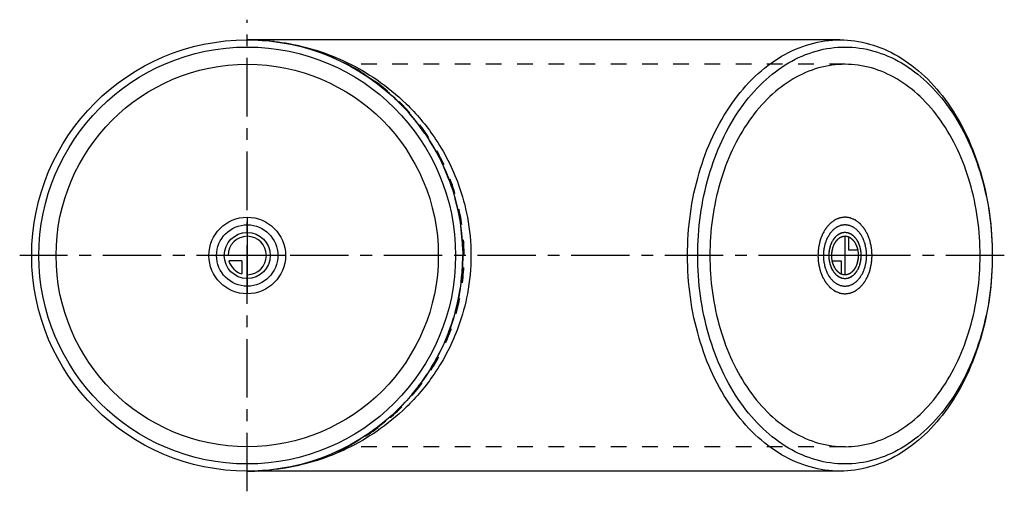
# Model space of a CAD drawing. Header units: millimetres. Extents: x 294 to 706, y 402 to 598.
import ezdxf

# ---------------------------------------------------------------- set-up
doc = ezdxf.new("R2010")
doc.units = ezdxf.units.MM
doc.header["$LTSCALE"] = 65.185185
doc.linetypes.add('CENTER', pattern=[0.6, 0.375, -0.075, 0.075, -0.075])
doc.linetypes.add('HIDDEN', pattern=[0.2, 0.1, -0.1])
for name, color, linetype in [('ACHSEN_S', 7, 'CONTINUOUS'), ('FASEN', 7, 'CONTINUOUS'), ('KOERPER', 7, 'CONTINUOUS'), ('KONST.EL_MIT_GEO', 7, 'CONTINUOUS'), ('KURVEN', 7, 'CONTINUOUS')]:
    doc.layers.add(name, color=color, linetype=linetype)

msp = doc.modelspace()

# ---------------------------------------------------------------- linework, layer by layer
at = {"layer": 'ACHSEN_S', "color": 2, "linetype": 'CENTER'}
for p, q in [((389.44, 401.59), (389.44, 598.41)), ((705.56, 500), (294.44, 500))]:
    msp.add_line(p, q, dxfattribs=at)
at = {"layer": 'FASEN', "color": 7, "linetype": 'Continuous'}
for radius in [90, 87]:
    msp.add_circle((389.44, 500), radius, dxfattribs=at)
for points, knots in [([(573.28, 500), (573.28, 511.59), (576.3, 534.07), (587.76, 559.41), (600.98, 574.97), (612.06, 583.48), (624.19, 588.79), (632.75, 590), (636.92, 590)], [0, 0, 0, 0, 0.287048, 0.553568, 0.675502, 0.789331, 0.896544, 1, 1, 1, 1]), ([(636.92, 590), (641.1, 590), (649.65, 588.79), (661.79, 583.48), (672.87, 574.97), (686.08, 559.41), (697.54, 534.07), (700.56, 511.59), (700.56, 500)], [0, 0, 0, 0, 0.103456, 0.210669, 0.324498, 0.446432, 0.712952, 1, 1, 1, 1]), ([(577.53, 500), (577.53, 511.21), (580.45, 532.93), (591.52, 557.43), (604.3, 572.47), (615.01, 580.7), (626.74, 585.83), (639.05, 587.58), (651.35, 585.83), (663.08, 580.7), (673.79, 572.47), (686.57, 557.43), (697.65, 532.93), (700.56, 511.21), (700.56, 500)], [0, 0, 0, 0, 0.143524, 0.276784, 0.337751, 0.394666, 0.448272, 0.5, 0.551728, 0.605334, 0.662249, 0.723216, 0.856476, 1, 1, 1, 1]), ([(636.92, 410), (632.75, 410), (624.19, 411.21), (612.06, 416.52), (600.98, 425.03), (587.76, 440.59), (576.3, 465.93), (573.28, 488.41), (573.28, 500)], [0, 0, 0, 0, 0.103456, 0.210669, 0.324498, 0.446432, 0.712952, 1, 1, 1, 1]), ([(700.56, 500), (700.56, 488.79), (697.65, 467.07), (686.57, 442.57), (673.79, 427.53), (663.08, 419.3), (651.35, 414.17), (639.05, 412.42), (626.74, 414.17), (615.01, 419.3), (604.3, 427.53), (591.52, 442.57), (580.45, 467.07), (577.53, 488.79), (577.53, 500)], [0, 0, 0, 0, 0.143524, 0.276784, 0.337751, 0.394666, 0.448272, 0.5, 0.551728, 0.605334, 0.662249, 0.723216, 0.856476, 1, 1, 1, 1]), ([(700.56, 500), (700.56, 488.41), (697.54, 465.93), (686.08, 440.59), (672.87, 425.03), (661.79, 416.52), (649.65, 411.21), (641.1, 410), (636.92, 410)], [0, 0, 0, 0, 0.287048, 0.553568, 0.675502, 0.789331, 0.896544, 1, 1, 1, 1])]:
    msp.add_open_spline(points, degree=3, knots=knots, dxfattribs=at)
at = {"layer": 'KOERPER', "color": 7, "linetype": 'Continuous'}
for p, q in [((636.92, 590), (389.44, 590)), ((636.92, 410), (389.44, 410))]:
    msp.add_line(p, q, dxfattribs=at)
at = {"layer": 'KOERPER', "color": 8, "linetype": 'HIDDEN'}
for p, q in [((639.05, 579.8), (431.17, 579.8)), ((639.05, 420.2), (431.16, 420.2))]:
    msp.add_line(p, q, dxfattribs=at)
at = {"layer": 'KOERPER', "color": 7, "linetype": 'Continuous'}
msp.add_circle((389.44, 500), 79.8, dxfattribs=at)
at = {"layer": 'KOERPER', "color": 8, "linetype": 'HIDDEN'}
msp.add_arc((389.44, 500), 90, 297.5434, 62.4564, dxfattribs=at)
at = {"layer": 'KOERPER', "color": 7, "linetype": 'Continuous'}
for points, knots in [([(639.05, 579.8), (635.34, 579.8), (627.76, 578.72), (617, 574.02), (607.17, 566.47), (595.46, 552.68), (585.29, 530.2), (582.62, 510.28), (582.62, 500)], [0, 0, 0, 0, 0.103456, 0.210669, 0.324498, 0.446432, 0.712953, 1, 1, 1, 1]), ([(695.47, 500), (695.47, 510.28), (692.8, 530.2), (682.63, 552.68), (670.92, 566.47), (661.09, 574.02), (650.33, 578.72), (642.75, 579.8), (639.05, 579.8)], [0, 0, 0, 0, 0.287047, 0.553568, 0.675502, 0.789331, 0.896544, 1, 1, 1, 1]), ([(582.62, 500), (582.62, 489.72), (585.29, 469.8), (595.46, 447.32), (607.17, 433.53), (617, 425.98), (627.76, 421.28), (635.34, 420.2), (639.05, 420.2)], [0, 0, 0, 0, 0.287047, 0.553568, 0.675502, 0.789331, 0.896544, 1, 1, 1, 1]), ([(639.05, 420.2), (642.75, 420.2), (650.33, 421.28), (661.09, 425.98), (670.92, 433.53), (682.63, 447.32), (692.8, 469.8), (695.47, 489.72), (695.47, 500)], [0, 0, 0, 0, 0.103456, 0.210669, 0.324498, 0.446432, 0.712953, 1, 1, 1, 1])]:
    msp.add_open_spline(points, degree=3, knots=knots, dxfattribs=at)
at = {"layer": 'KONST.EL_MIT_GEO', "color": 8, "linetype": 'HIDDEN'}
for centre, radius, start, end in [((389.44, 492.86), 97.14, 88.6942, 89.9992), ((389.44, 500), 90, 270, 90), ((389.44, 493.03), 96.97, 88.2159, 88.6939), ((389.44, 507.13), 97.13, 270.0008, 271.299), ((389.44, 506.97), 96.97, 271.2993, 271.7879)]:
    msp.add_arc(centre, radius, start, end, dxfattribs=at)
for points, knots in [([(480.02, 500), (480.02, 506.13), (478.76, 518.38), (473.19, 535.88), (464.3, 551.72), (452.62, 565.3), (438.71, 576.19), (423.17, 584.12), (406.57, 588.93), (395.13, 590), (389.44, 590)], [0, 0, 0, 0, 0.12985, 0.258841, 0.386348, 0.512037, 0.635907, 0.75822, 0.879407, 1, 1, 1, 1]), ([(389.44, 410), (395.13, 410), (406.57, 411.07), (423.17, 415.88), (438.71, 423.81), (452.62, 434.7), (464.31, 448.28), (473.19, 464.13), (478.76, 481.62), (480.02, 493.87), (480.02, 500)], [0, 0, 0, 0, 0.120579, 0.24176, 0.364081, 0.487965, 0.613668, 0.741191, 0.870189, 1, 1, 1, 1])]:
    msp.add_open_spline(points, degree=3, knots=knots, dxfattribs=at)
at = {"layer": 'KONST.EL_MIT_GEO', "color": 7, "linetype": 'Continuous'}
for points, knots in [([(392.46, 589.95), (401.15, 589.68), (419.21, 586.67), (440.58, 576.36), (456.69, 563.21), (468.9, 548.74), (477.3, 532.35), (481.92, 515.4), (482.85, 505.35), (482.85, 500)], [0, 0, 0, 0, 0.185337, 0.385193, 0.497895, 0.626863, 0.786309, 0.885954, 1, 1, 1, 1]), ([(482.85, 500), (482.85, 494.66), (481.92, 484.61), (477.31, 467.67), (468.91, 451.28), (456.7, 436.8), (440.59, 423.64), (419.22, 413.33), (401.15, 410.32), (392.46, 410.05)], [0, 0, 0, 0, 0.113929, 0.213528, 0.373007, 0.502015, 0.614744, 0.814637, 1, 1, 1, 1])]:
    msp.add_open_spline(points, degree=3, knots=knots, dxfattribs=at)
at = {"layer": 'KURVEN', "color": 40, "linetype": 'Continuous'}
for p, q in [((389.44, 516), (389.44, 484)), ((639.05, 492), (639.05, 508)), ((640.6, 502.2), (640.6, 507.69)), ((644.48, 502.2), (640.6, 502.2)), ((405.44, 500), (373.44, 500)), ((387.24, 497.8), (381.74, 497.8)), ((387.24, 497.8), (387.24, 492.31)), ((650.36, 500), (627.73, 500)), ((633.61, 497.8), (637.49, 497.8)), ((637.49, 497.8), (637.49, 492.31))]:
    msp.add_line(p, q, dxfattribs=at)
for radius in [16, 12.8, 9.6]:
    msp.add_circle((389.44, 500), radius, dxfattribs=at)
for start, end in [(270, 180), (195.962, 254.038)]:
    msp.add_arc((389.44, 500), 8, start, end, dxfattribs=at)
for points, knots in [([(650.36, 500), (650.32, 500.52), (650.27, 501.29), (650.21, 502.2), (650.17, 502.72), (650.16, 503.11), (650.06, 503.48), (649.96, 503.98), (649.82, 504.6), (649.69, 505.23), (649.58, 505.72), (649.52, 506.11), (649.37, 506.44), (649.21, 506.9), (648.99, 507.47), (648.77, 508.05), (648.59, 508.51), (648.48, 508.86), (648.29, 509.16), (648.06, 509.57), (647.76, 510.08), (647.46, 510.6), (647.22, 511), (647.06, 511.33), (646.83, 511.56), (646.55, 511.89), (646.19, 512.3), (645.84, 512.72), (645.55, 513.04), (645.35, 513.31), (645.09, 513.48), (644.77, 513.73), (644.37, 514.03), (643.96, 514.34), (643.63, 514.58), (643.4, 514.79), (643.13, 514.88), (642.78, 515.04), (642.34, 515.23), (641.9, 515.42), (641.54, 515.56), (641.29, 515.71), (641, 515.72), (640.63, 515.78), (640.16, 515.84), (639.7, 515.91), (639.33, 515.95), (639.04, 516.02), (638.77, 515.96), (638.4, 515.91), (637.95, 515.85), (637.49, 515.79), (637.12, 515.73), (636.84, 515.72), (636.58, 515.58), (636.23, 515.44), (635.79, 515.24), (635.35, 515.06), (635, 514.9), (634.73, 514.81), (634.49, 514.6), (634.16, 514.37), (633.76, 514.06), (633.35, 513.76), (633.03, 513.5), (632.78, 513.35), (632.57, 513.07), (632.28, 512.74), (631.92, 512.32), (631.55, 511.9), (631.27, 511.56), (631.03, 511.33), (630.87, 511.01), (630.63, 510.61), (630.35, 510.11), (630.05, 509.61), (629.82, 509.2), (629.63, 508.91), (629.52, 508.55), (629.34, 508.1), (629.12, 507.52), (628.9, 506.95), (628.73, 506.49), (628.59, 506.16), (628.52, 505.77), (628.41, 505.28), (628.28, 504.65), (628.14, 504.03), (628.04, 503.53), (627.94, 503.17), (627.93, 502.77), (627.89, 502.24), (627.83, 501.32), (627.77, 500.53), (627.73, 500)], [0, 0, 0, 0, 0.03125, 0.046875, 0.054688, 0.0625, 0.070312, 0.078125, 0.09375, 0.109375, 0.117188, 0.125, 0.132812, 0.140625, 0.15625, 0.171875, 0.179688, 0.1875, 0.195312, 0.203125, 0.21875, 0.234375, 0.242188, 0.25, 0.257812, 0.265625, 0.28125, 0.296875, 0.304688, 0.3125, 0.320312, 0.328125, 0.34375, 0.359375, 0.367188, 0.375, 0.382812, 0.390625, 0.40625, 0.421875, 0.429688, 0.4375, 0.445312, 0.453125, 0.46875, 0.484375, 0.492188, 0.5, 0.507812, 0.515625, 0.53125, 0.546875, 0.554688, 0.5625, 0.570312, 0.578125, 0.59375, 0.609375, 0.617188, 0.625, 0.632812, 0.640625, 0.65625, 0.671875, 0.679688, 0.6875, 0.695312, 0.703125, 0.71875, 0.734375, 0.742188, 0.75, 0.757812, 0.765625, 0.78125, 0.796875, 0.804688, 0.8125, 0.820312, 0.828125, 0.84375, 0.859375, 0.867188, 0.875, 0.882812, 0.890625, 0.90625, 0.921875, 0.929688, 0.9375, 0.945312, 0.953125, 0.96875, 1, 1, 1, 1]), ([(648.1, 500), (648.07, 500.41), (648.02, 501.04), (647.98, 501.76), (647.94, 502.17), (647.94, 502.49), (647.86, 502.78), (647.78, 503.18), (647.67, 503.68), (647.56, 504.18), (647.47, 504.58), (647.42, 504.88), (647.31, 505.15), (647.17, 505.52), (647, 505.98), (646.83, 506.44), (646.68, 506.81), (646.6, 507.09), (646.44, 507.33), (646.25, 507.66), (646.01, 508.07), (645.78, 508.48), (645.59, 508.8), (645.45, 509.06), (645.27, 509.25), (645.05, 509.52), (644.76, 509.84), (644.48, 510.18), (644.25, 510.43), (644.09, 510.65), (643.88, 510.78), (643.63, 510.98), (643.3, 511.23), (642.98, 511.48), (642.72, 511.67), (642.53, 511.83), (642.31, 511.9), (642.03, 512.03), (641.68, 512.18), (641.33, 512.34), (641.04, 512.45), (640.84, 512.56), (640.61, 512.57), (640.31, 512.62), (639.94, 512.67), (639.57, 512.73), (639.27, 512.76), (639.04, 512.82), (638.83, 512.76), (638.53, 512.73), (638.17, 512.68), (637.8, 512.63), (637.51, 512.58), (637.28, 512.57), (637.08, 512.46), (636.79, 512.35), (636.44, 512.19), (636.09, 512.05), (635.81, 511.92), (635.59, 511.85), (635.4, 511.68), (635.14, 511.49), (634.82, 511.25), (634.49, 511.01), (634.23, 510.8), (634.03, 510.68), (633.86, 510.46), (633.63, 510.19), (633.34, 509.85), (633.05, 509.52), (632.82, 509.25), (632.64, 509.06), (632.51, 508.81), (632.32, 508.49), (632.09, 508.08), (631.85, 507.69), (631.67, 507.36), (631.51, 507.13), (631.42, 506.84), (631.28, 506.48), (631.11, 506.02), (630.93, 505.56), (630.8, 505.19), (630.68, 504.93), (630.63, 504.62), (630.54, 504.22), (630.43, 503.72), (630.32, 503.23), (630.24, 502.83), (630.16, 502.54), (630.15, 502.21), (630.12, 501.79), (630.07, 501.05), (630.02, 500.42), (629.99, 500)], [0, 0, 0, 0, 0.03125, 0.046875, 0.054688, 0.0625, 0.070312, 0.078125, 0.09375, 0.109375, 0.117188, 0.125, 0.132812, 0.140625, 0.15625, 0.171875, 0.179688, 0.1875, 0.195312, 0.203125, 0.21875, 0.234375, 0.242188, 0.25, 0.257812, 0.265625, 0.28125, 0.296875, 0.304688, 0.3125, 0.320312, 0.328125, 0.34375, 0.359375, 0.367188, 0.375, 0.382812, 0.390625, 0.40625, 0.421875, 0.429688, 0.4375, 0.445312, 0.453125, 0.46875, 0.484375, 0.492188, 0.5, 0.507812, 0.515625, 0.53125, 0.546875, 0.554688, 0.5625, 0.570312, 0.578125, 0.59375, 0.609375, 0.617188, 0.625, 0.632812, 0.640625, 0.65625, 0.671875, 0.679688, 0.6875, 0.695312, 0.703125, 0.71875, 0.734375, 0.742188, 0.75, 0.757812, 0.765625, 0.78125, 0.796875, 0.804688, 0.8125, 0.820312, 0.828125, 0.84375, 0.859375, 0.867188, 0.875, 0.882812, 0.890625, 0.90625, 0.921875, 0.929688, 0.9375, 0.945312, 0.953125, 0.96875, 1, 1, 1, 1]), ([(639.05, 509.6), (638.83, 509.57), (638.5, 509.52), (638.11, 509.47), (637.89, 509.44), (637.73, 509.43), (637.57, 509.34), (637.35, 509.26), (637.08, 509.14), (636.81, 509.03), (636.6, 508.93), (636.43, 508.87), (636.29, 508.75), (636.1, 508.61), (635.85, 508.42), (635.61, 508.24), (635.42, 508.09), (635.26, 507.99), (635.14, 507.82), (634.96, 507.63), (634.75, 507.37), (634.49, 507.06), (634.21, 506.78), (634.02, 506.4), (633.81, 506.04), (633.6, 505.67), (633.38, 505.33), (633.24, 504.89), (633.07, 504.47), (632.92, 504.05), (632.74, 503.64), (632.67, 503.18), (632.57, 502.73), (632.48, 502.28), (632.36, 501.84), (632.36, 501.36), (632.32, 500.88), (632.29, 500.41), (632.24, 499.93), (632.3, 499.47), (632.32, 499), (632.37, 498.54), (632.38, 498.07), (632.5, 497.62), (632.59, 497.16), (632.7, 496.71), (632.78, 496.24), (632.96, 495.84), (633.11, 495.42), (633.28, 495.02), (633.41, 494.59), (633.65, 494.24), (633.86, 493.87), (634.08, 493.51), (634.28, 493.12), (634.56, 492.85), (634.81, 492.55), (635.07, 492.27), (635.32, 491.95), (635.63, 491.75), (635.93, 491.53), (636.18, 491.34), (636.38, 491.2), (636.52, 491.07), (636.68, 491.02), (636.89, 490.93), (637.16, 490.83), (637.42, 490.71), (637.64, 490.63), (637.79, 490.55), (637.97, 490.55), (638.19, 490.51), (638.59, 490.47), (638.93, 490.43), (639.15, 490.4)], [0, 0, 0, 0, 0.03125, 0.046875, 0.054688, 0.0625, 0.070312, 0.078125, 0.09375, 0.109375, 0.117188, 0.125, 0.132812, 0.140625, 0.15625, 0.171875, 0.179688, 0.1875, 0.195312, 0.203125, 0.21875, 0.234375, 0.25, 0.265625, 0.28125, 0.296875, 0.3125, 0.328125, 0.34375, 0.359375, 0.375, 0.390625, 0.40625, 0.421875, 0.4375, 0.453125, 0.46875, 0.484375, 0.5, 0.515625, 0.53125, 0.546875, 0.5625, 0.578125, 0.59375, 0.609375, 0.625, 0.640625, 0.65625, 0.671875, 0.6875, 0.703125, 0.71875, 0.734375, 0.75, 0.765625, 0.78125, 0.796875, 0.8125, 0.828125, 0.84375, 0.859375, 0.867188, 0.875, 0.882812, 0.890625, 0.90625, 0.921875, 0.929688, 0.9375, 0.945312, 0.953125, 0.96875, 1, 1, 1, 1]), ([(638.94, 509.6), (638.72, 509.56), (638.4, 509.5), (637.97, 509.43), (637.7, 509.37), (637.48, 509.35), (637.28, 509.24), (636.91, 509.06), (636.5, 508.83), (636.07, 508.65), (635.71, 508.31), (635.26, 507.89), (634.78, 507.51), (634.48, 507.04), (634.25, 506.71), (634.02, 506.37), (633.69, 505.95), (633.42, 505.26), (633.13, 504.6), (632.89, 504.08), (632.77, 503.49), (632.61, 502.91), (632.49, 502.4), (632.42, 502.11), (632.41, 501.79), (632.37, 501.41), (632.32, 500.78), (632.28, 500.31), (632.26, 500)], [0, 0, 0, 0, 0.0625, 0.09375, 0.125, 0.140625, 0.15625, 0.1875, 0.25, 0.28125, 0.3125, 0.375, 0.4375, 0.46875, 0.5, 0.53125, 0.5625, 0.625, 0.6875, 0.71875, 0.75, 0.8125, 0.84375, 0.859375, 0.875, 0.90625, 0.9375, 1, 1, 1, 1]), ([(644.7, 499.87), (644.69, 500.13), (644.67, 500.52), (644.63, 501.04), (644.63, 501.43), (644.53, 501.81), (644.46, 502.2), (644.37, 502.57), (644.32, 502.97), (644.17, 503.3), (644.05, 503.65), (643.92, 504), (643.81, 504.36), (643.62, 504.65), (643.45, 504.97), (643.27, 505.27), (643.1, 505.6), (642.88, 505.83), (642.67, 506.09), (642.46, 506.34), (642.26, 506.61), (642, 506.78), (641.76, 506.98), (641.51, 507.16), (641.27, 507.38), (641, 507.47), (640.74, 507.6), (640.47, 507.7), (640.22, 507.85), (639.93, 507.86), (639.65, 507.92), (639.37, 507.95), (639.09, 508.02), (638.82, 507.96), (638.54, 507.93), (638.27, 507.89), (637.99, 507.88), (637.73, 507.74), (637.46, 507.64), (637.19, 507.52), (636.91, 507.43), (636.67, 507.23), (636.43, 507.05), (636.19, 506.86), (635.93, 506.71), (635.72, 506.43), (635.5, 506.19), (635.29, 505.93), (635.05, 505.7), (634.89, 505.38), (634.71, 505.09), (634.54, 504.78), (634.35, 504.5), (634.23, 504.13), (634.09, 503.79), (633.96, 503.43), (633.81, 503.09), (633.75, 502.71), (633.66, 502.34), (633.59, 501.97), (633.49, 501.6), (633.48, 501.19), (633.43, 500.67), (633.41, 500.27), (633.39, 500)], [0, 0, 0, 0, 0.03125, 0.046875, 0.0625, 0.078125, 0.09375, 0.109375, 0.125, 0.140625, 0.15625, 0.171875, 0.1875, 0.203125, 0.21875, 0.234375, 0.25, 0.265625, 0.28125, 0.296875, 0.3125, 0.328125, 0.34375, 0.359375, 0.375, 0.390625, 0.40625, 0.421875, 0.4375, 0.453125, 0.46875, 0.484375, 0.5, 0.515625, 0.53125, 0.546875, 0.5625, 0.578125, 0.59375, 0.609375, 0.625, 0.640625, 0.65625, 0.671875, 0.6875, 0.703125, 0.71875, 0.734375, 0.75, 0.765625, 0.78125, 0.796875, 0.8125, 0.828125, 0.84375, 0.859375, 0.875, 0.890625, 0.90625, 0.921875, 0.9375, 0.953125, 0.96875, 1, 1, 1, 1]), ([(639.05, 508), (638.87, 507.97), (638.6, 507.93), (638.24, 507.88), (638.01, 507.83), (637.83, 507.82), (637.66, 507.73), (637.35, 507.59), (637.01, 507.4), (636.65, 507.26), (636.34, 506.98), (635.96, 506.64), (635.56, 506.33), (635.31, 505.95), (635.11, 505.68), (634.92, 505.4), (634.64, 505.06), (634.41, 504.49), (634.16, 503.95), (633.95, 503.51), (633.85, 503.02), (633.71, 502.54), (633.61, 502.12), (633.54, 501.88), (633.52, 501.49), (633.46, 500.91), (633.41, 500.39), (633.39, 500.13)], [0, 0, 0, 0, 0.0625, 0.09375, 0.125, 0.140625, 0.15625, 0.1875, 0.25, 0.28125, 0.3125, 0.375, 0.4375, 0.46875, 0.5, 0.53125, 0.5625, 0.625, 0.6875, 0.71875, 0.75, 0.8125, 0.84375, 0.859375, 0.875, 0.9375, 1, 1, 1, 1]), ([(639.05, 490.4), (639.26, 490.43), (639.59, 490.48), (639.98, 490.53), (640.2, 490.56), (640.36, 490.57), (640.52, 490.66), (640.74, 490.74), (641.01, 490.86), (641.28, 490.97), (641.49, 491.07), (641.66, 491.13), (641.8, 491.25), (642, 491.39), (642.24, 491.58), (642.48, 491.76), (642.67, 491.91), (642.83, 492.01), (642.95, 492.18), (643.13, 492.37), (643.34, 492.63), (643.6, 492.94), (643.88, 493.22), (644.07, 493.6), (644.28, 493.96), (644.49, 494.33), (644.71, 494.67), (644.85, 495.11), (645.02, 495.53), (645.17, 495.95), (645.35, 496.36), (645.42, 496.82), (645.52, 497.27), (645.61, 497.72), (645.73, 498.16), (645.73, 498.64), (645.77, 499.12), (645.8, 499.59), (645.85, 500.07), (645.79, 500.53), (645.77, 501), (645.72, 501.46), (645.71, 501.93), (645.59, 502.38), (645.5, 502.84), (645.39, 503.29), (645.31, 503.76), (645.13, 504.16), (644.98, 504.58), (644.81, 504.98), (644.68, 505.41), (644.44, 505.76), (644.23, 506.13), (644.01, 506.49), (643.81, 506.88), (643.53, 507.15), (643.28, 507.45), (643.02, 507.73), (642.77, 508.05), (642.46, 508.25), (642.16, 508.47), (641.92, 508.66), (641.71, 508.8), (641.57, 508.93), (641.41, 508.98), (641.2, 509.07), (640.93, 509.17), (640.67, 509.29), (640.45, 509.37), (640.3, 509.45), (640.12, 509.45), (639.9, 509.49), (639.5, 509.53), (639.16, 509.57), (638.94, 509.6)], [0, 0, 0, 0, 0.03125, 0.046875, 0.054688, 0.0625, 0.070312, 0.078125, 0.09375, 0.109375, 0.117188, 0.125, 0.132812, 0.140625, 0.15625, 0.171875, 0.179688, 0.1875, 0.195312, 0.203125, 0.21875, 0.234375, 0.25, 0.265625, 0.28125, 0.296875, 0.3125, 0.328125, 0.34375, 0.359375, 0.375, 0.390625, 0.40625, 0.421875, 0.4375, 0.453125, 0.46875, 0.484375, 0.5, 0.515625, 0.53125, 0.546875, 0.5625, 0.578125, 0.59375, 0.609375, 0.625, 0.640625, 0.65625, 0.671875, 0.6875, 0.703125, 0.71875, 0.734375, 0.75, 0.765625, 0.78125, 0.796875, 0.8125, 0.828125, 0.84375, 0.859375, 0.867188, 0.875, 0.882812, 0.890625, 0.90625, 0.921875, 0.929688, 0.9375, 0.945312, 0.953125, 0.96875, 1, 1, 1, 1]), ([(645.83, 500), (645.81, 500.31), (645.78, 500.78), (645.73, 501.4), (645.72, 501.87), (645.6, 502.31), (645.52, 502.76), (645.41, 503.21), (645.34, 503.67), (645.16, 504.07), (645.01, 504.49), (644.85, 504.9), (644.72, 505.33), (644.48, 505.68), (644.27, 506.05), (644.06, 506.41), (643.86, 506.81), (643.59, 507.08), (643.33, 507.39), (643.07, 507.67), (642.83, 508), (642.53, 508.19), (642.24, 508.42), (641.99, 508.61), (641.8, 508.75), (641.66, 508.87), (641.49, 508.93), (641.28, 509.02), (641.02, 509.14), (640.76, 509.25), (640.54, 509.34), (640.39, 509.42), (640.22, 509.43), (640, 509.47), (639.6, 509.52), (639.27, 509.57), (639.05, 509.6)], [0, 0, 0, 0, 0.0625, 0.09375, 0.125, 0.15625, 0.1875, 0.21875, 0.25, 0.28125, 0.3125, 0.34375, 0.375, 0.40625, 0.4375, 0.46875, 0.5, 0.53125, 0.5625, 0.59375, 0.625, 0.65625, 0.6875, 0.71875, 0.734375, 0.75, 0.765625, 0.78125, 0.8125, 0.84375, 0.859375, 0.875, 0.890625, 0.90625, 0.9375, 1, 1, 1, 1]), ([(644.48, 502.2), (644.4, 502.51), (644.28, 502.99), (644.1, 503.6), (643.9, 504.03), (643.74, 504.47), (643.52, 504.87), (643.28, 505.26), (643.06, 505.67), (642.77, 505.97), (642.51, 506.31), (642.23, 506.61), (641.92, 506.85), (641.67, 507.08), (641.46, 507.24), (641.11, 507.41), (640.83, 507.57), (640.6, 507.69)], [0, 0, 0, 0, 0.125, 0.1875, 0.25, 0.3125, 0.375, 0.4375, 0.5, 0.5625, 0.625, 0.6875, 0.75, 0.8125, 0.84375, 0.875, 1, 1, 1, 1]), ([(627.73, 500), (627.77, 499.48), (627.82, 498.71), (627.88, 497.8), (627.92, 497.28), (627.93, 496.89), (628.03, 496.52), (628.13, 496.02), (628.27, 495.4), (628.4, 494.77), (628.51, 494.28), (628.57, 493.89), (628.72, 493.56), (628.89, 493.1), (629.1, 492.53), (629.32, 491.95), (629.5, 491.49), (629.61, 491.14), (629.8, 490.84), (630.03, 490.43), (630.33, 489.92), (630.63, 489.4), (630.87, 489), (631.04, 488.67), (631.26, 488.44), (631.54, 488.11), (631.9, 487.7), (632.25, 487.28), (632.54, 486.96), (632.74, 486.69), (633, 486.52), (633.32, 486.27), (633.73, 485.97), (634.13, 485.66), (634.46, 485.42), (634.69, 485.21), (634.96, 485.12), (635.31, 484.96), (635.75, 484.77), (636.19, 484.58), (636.55, 484.44), (636.8, 484.29), (637.09, 484.28), (637.46, 484.22), (637.93, 484.16), (638.39, 484.09), (638.77, 484.05), (639.05, 483.98), (639.32, 484.04), (639.69, 484.09), (640.14, 484.15), (640.6, 484.21), (640.97, 484.27), (641.25, 484.28), (641.51, 484.42), (641.86, 484.56), (642.3, 484.76), (642.74, 484.94), (643.09, 485.1), (643.36, 485.19), (643.6, 485.4), (643.93, 485.63), (644.33, 485.94), (644.74, 486.24), (645.06, 486.5), (645.31, 486.65), (645.52, 486.93), (645.81, 487.26), (646.17, 487.68), (646.54, 488.1), (646.82, 488.44), (647.06, 488.67), (647.22, 488.99), (647.46, 489.39), (647.74, 489.89), (648.04, 490.39), (648.27, 490.8), (648.46, 491.09), (648.57, 491.45), (648.75, 491.9), (648.97, 492.48), (649.19, 493.05), (649.36, 493.51), (649.5, 493.84), (649.57, 494.23), (649.68, 494.72), (649.81, 495.35), (649.95, 495.97), (650.05, 496.47), (650.15, 496.83), (650.16, 497.23), (650.2, 497.76), (650.26, 498.68), (650.32, 499.47), (650.36, 500)], [0, 0, 0, 0, 0.03125, 0.046875, 0.054688, 0.0625, 0.070312, 0.078125, 0.09375, 0.109375, 0.117188, 0.125, 0.132812, 0.140625, 0.15625, 0.171875, 0.179688, 0.1875, 0.195312, 0.203125, 0.21875, 0.234375, 0.242188, 0.25, 0.257812, 0.265625, 0.28125, 0.296875, 0.304688, 0.3125, 0.320312, 0.328125, 0.34375, 0.359375, 0.367188, 0.375, 0.382812, 0.390625, 0.40625, 0.421875, 0.429688, 0.4375, 0.445312, 0.453125, 0.46875, 0.484375, 0.492188, 0.5, 0.507812, 0.515625, 0.53125, 0.546875, 0.554688, 0.5625, 0.570312, 0.578125, 0.59375, 0.609375, 0.617188, 0.625, 0.632812, 0.640625, 0.65625, 0.671875, 0.679688, 0.6875, 0.695312, 0.703125, 0.71875, 0.734375, 0.742188, 0.75, 0.757812, 0.765625, 0.78125, 0.796875, 0.804688, 0.8125, 0.820312, 0.828125, 0.84375, 0.859375, 0.867188, 0.875, 0.882812, 0.890625, 0.90625, 0.921875, 0.929688, 0.9375, 0.945312, 0.953125, 0.96875, 1, 1, 1, 1]), ([(629.99, 500), (630.02, 499.59), (630.07, 498.96), (630.11, 498.24), (630.15, 497.83), (630.15, 497.51), (630.23, 497.22), (630.31, 496.82), (630.42, 496.32), (630.53, 495.82), (630.62, 495.42), (630.67, 495.12), (630.78, 494.85), (630.92, 494.48), (631.09, 494.02), (631.26, 493.56), (631.41, 493.19), (631.5, 492.91), (631.65, 492.67), (631.84, 492.34), (632.08, 491.93), (632.31, 491.52), (632.51, 491.2), (632.64, 490.94), (632.82, 490.75), (633.04, 490.48), (633.33, 490.16), (633.61, 489.82), (633.84, 489.57), (634, 489.35), (634.21, 489.22), (634.46, 489.02), (634.79, 488.77), (635.11, 488.52), (635.37, 488.33), (635.56, 488.17), (635.78, 488.1), (636.06, 487.97), (636.41, 487.82), (636.76, 487.66), (637.05, 487.55), (637.25, 487.44), (637.48, 487.43), (637.78, 487.38), (638.15, 487.33), (638.52, 487.27), (638.82, 487.24), (639.05, 487.18), (639.26, 487.24), (639.56, 487.27), (639.92, 487.32), (640.29, 487.37), (640.58, 487.42), (640.81, 487.43), (641.01, 487.54), (641.3, 487.65), (641.65, 487.81), (642, 487.95), (642.28, 488.08), (642.5, 488.15), (642.69, 488.32), (642.95, 488.51), (643.27, 488.75), (643.6, 488.99), (643.86, 489.2), (644.06, 489.32), (644.23, 489.54), (644.46, 489.81), (644.75, 490.15), (645.04, 490.48), (645.27, 490.75), (645.45, 490.94), (645.58, 491.19), (645.77, 491.51), (646, 491.92), (646.24, 492.31), (646.42, 492.64), (646.58, 492.87), (646.67, 493.16), (646.81, 493.52), (646.98, 493.98), (647.16, 494.44), (647.29, 494.81), (647.41, 495.07), (647.46, 495.38), (647.55, 495.78), (647.66, 496.28), (647.77, 496.77), (647.85, 497.17), (647.93, 497.46), (647.94, 497.79), (647.97, 498.21), (648.02, 498.95), (648.07, 499.58), (648.1, 500)], [0, 0, 0, 0, 0.03125, 0.046875, 0.054688, 0.0625, 0.070312, 0.078125, 0.09375, 0.109375, 0.117188, 0.125, 0.132812, 0.140625, 0.15625, 0.171875, 0.179688, 0.1875, 0.195312, 0.203125, 0.21875, 0.234375, 0.242188, 0.25, 0.257812, 0.265625, 0.28125, 0.296875, 0.304688, 0.3125, 0.320312, 0.328125, 0.34375, 0.359375, 0.367188, 0.375, 0.382812, 0.390625, 0.40625, 0.421875, 0.429688, 0.4375, 0.445312, 0.453125, 0.46875, 0.484375, 0.492188, 0.5, 0.507812, 0.515625, 0.53125, 0.546875, 0.554688, 0.5625, 0.570312, 0.578125, 0.59375, 0.609375, 0.617188, 0.625, 0.632812, 0.640625, 0.65625, 0.671875, 0.679688, 0.6875, 0.695312, 0.703125, 0.71875, 0.734375, 0.742188, 0.75, 0.757812, 0.765625, 0.78125, 0.796875, 0.804688, 0.8125, 0.820312, 0.828125, 0.84375, 0.859375, 0.867188, 0.875, 0.882812, 0.890625, 0.90625, 0.921875, 0.929688, 0.9375, 0.945312, 0.953125, 0.96875, 1, 1, 1, 1]), ([(632.26, 500), (632.28, 499.69), (632.31, 499.22), (632.36, 498.6), (632.37, 498.13), (632.49, 497.69), (632.58, 497.24), (632.68, 496.79), (632.75, 496.33), (632.93, 495.93), (633.08, 495.51), (633.24, 495.1), (633.37, 494.67), (633.61, 494.32), (633.82, 493.95), (634.04, 493.59), (634.23, 493.19), (634.5, 492.92), (634.76, 492.61), (635.02, 492.33), (635.26, 492), (635.56, 491.81), (635.85, 491.58), (636.1, 491.39), (636.29, 491.25), (636.43, 491.13), (636.6, 491.07), (636.81, 490.98), (637.07, 490.86), (637.33, 490.75), (637.55, 490.66), (637.7, 490.58), (637.87, 490.57), (638.09, 490.53), (638.49, 490.48), (638.82, 490.43), (639.05, 490.4)], [0, 0, 0, 0, 0.0625, 0.09375, 0.125, 0.15625, 0.1875, 0.21875, 0.25, 0.28125, 0.3125, 0.34375, 0.375, 0.40625, 0.4375, 0.46875, 0.5, 0.53125, 0.5625, 0.59375, 0.625, 0.65625, 0.6875, 0.71875, 0.734375, 0.75, 0.765625, 0.78125, 0.8125, 0.84375, 0.859375, 0.875, 0.890625, 0.90625, 0.9375, 1, 1, 1, 1]), ([(633.39, 500.13), (633.4, 499.87), (633.42, 499.48), (633.46, 498.96), (633.46, 498.57), (633.56, 498.19), (633.63, 497.8), (633.72, 497.43), (633.77, 497.03), (633.92, 496.7), (634.04, 496.35), (634.17, 496), (634.28, 495.64), (634.47, 495.35), (634.64, 495.03), (634.82, 494.73), (634.99, 494.4), (635.21, 494.17), (635.42, 493.91), (635.63, 493.66), (635.83, 493.39), (636.09, 493.22), (636.33, 493.02), (636.58, 492.84), (636.82, 492.62), (637.09, 492.53), (637.35, 492.4), (637.62, 492.3), (637.87, 492.15), (638.16, 492.14), (638.44, 492.08), (638.72, 492.05), (639, 491.98), (639.27, 492.04), (639.55, 492.07), (639.82, 492.11), (640.1, 492.12), (640.36, 492.26), (640.64, 492.36), (640.9, 492.48), (641.18, 492.57), (641.42, 492.77), (641.66, 492.95), (641.9, 493.14), (642.16, 493.29), (642.37, 493.57), (642.59, 493.81), (642.8, 494.07), (643.04, 494.3), (643.2, 494.62), (643.38, 494.91), (643.55, 495.22), (643.74, 495.5), (643.86, 495.87), (644, 496.21), (644.13, 496.57), (644.28, 496.91), (644.34, 497.29), (644.43, 497.66), (644.5, 498.03), (644.6, 498.4), (644.61, 498.81), (644.66, 499.33), (644.68, 499.73), (644.7, 500)], [0, 0, 0, 0, 0.03125, 0.046875, 0.0625, 0.078125, 0.09375, 0.109375, 0.125, 0.140625, 0.15625, 0.171875, 0.1875, 0.203125, 0.21875, 0.234375, 0.25, 0.265625, 0.28125, 0.296875, 0.3125, 0.328125, 0.34375, 0.359375, 0.375, 0.390625, 0.40625, 0.421875, 0.4375, 0.453125, 0.46875, 0.484375, 0.5, 0.515625, 0.53125, 0.546875, 0.5625, 0.578125, 0.59375, 0.609375, 0.625, 0.640625, 0.65625, 0.671875, 0.6875, 0.703125, 0.71875, 0.734375, 0.75, 0.765625, 0.78125, 0.796875, 0.8125, 0.828125, 0.84375, 0.859375, 0.875, 0.890625, 0.90625, 0.921875, 0.9375, 0.953125, 0.96875, 1, 1, 1, 1]), ([(633.61, 497.8), (633.69, 497.49), (633.81, 497.01), (633.99, 496.4), (634.19, 495.97), (634.35, 495.53), (634.57, 495.13), (634.81, 494.74), (635.03, 494.33), (635.32, 494.03), (635.58, 493.69), (635.86, 493.39), (636.17, 493.15), (636.43, 492.92), (636.63, 492.76), (636.98, 492.59), (637.26, 492.43), (637.49, 492.31)], [0, 0, 0, 0, 0.125, 0.1875, 0.25, 0.3125, 0.375, 0.4375, 0.5, 0.5625, 0.625, 0.6875, 0.75, 0.8125, 0.84375, 0.875, 1, 1, 1, 1]), ([(639.05, 492), (639.23, 492.03), (639.49, 492.07), (639.86, 492.12), (640.08, 492.17), (640.26, 492.18), (640.43, 492.27), (640.74, 492.41), (641.08, 492.6), (641.44, 492.74), (641.75, 493.02), (642.13, 493.36), (642.53, 493.67), (642.78, 494.05), (642.98, 494.32), (643.17, 494.6), (643.45, 494.94), (643.68, 495.51), (643.93, 496.05), (644.14, 496.49), (644.24, 496.98), (644.38, 497.46), (644.48, 497.88), (644.55, 498.12), (644.57, 498.51), (644.63, 499.09), (644.68, 499.61), (644.7, 499.87)], [0, 0, 0, 0, 0.0625, 0.09375, 0.125, 0.140625, 0.15625, 0.1875, 0.25, 0.28125, 0.3125, 0.375, 0.4375, 0.46875, 0.5, 0.53125, 0.5625, 0.625, 0.6875, 0.71875, 0.75, 0.8125, 0.84375, 0.859375, 0.875, 0.9375, 1, 1, 1, 1]), ([(639.15, 490.4), (639.37, 490.44), (639.69, 490.5), (640.12, 490.57), (640.39, 490.63), (640.61, 490.65), (640.81, 490.76), (641.18, 490.94), (641.59, 491.17), (642.02, 491.35), (642.38, 491.69), (642.83, 492.11), (643.31, 492.49), (643.61, 492.96), (643.84, 493.29), (644.07, 493.63), (644.4, 494.05), (644.67, 494.74), (644.96, 495.4), (645.2, 495.92), (645.32, 496.51), (645.48, 497.09), (645.6, 497.6), (645.67, 497.89), (645.69, 498.21), (645.72, 498.59), (645.77, 499.22), (645.81, 499.69), (645.83, 500)], [0, 0, 0, 0, 0.0625, 0.09375, 0.125, 0.140625, 0.15625, 0.1875, 0.25, 0.28125, 0.3125, 0.375, 0.4375, 0.46875, 0.5, 0.53125, 0.5625, 0.625, 0.6875, 0.71875, 0.75, 0.8125, 0.84375, 0.859375, 0.875, 0.90625, 0.9375, 1, 1, 1, 1])]:
    msp.add_open_spline(points, degree=3, knots=knots, dxfattribs=at)

doc.saveas('drawing.dxf')
